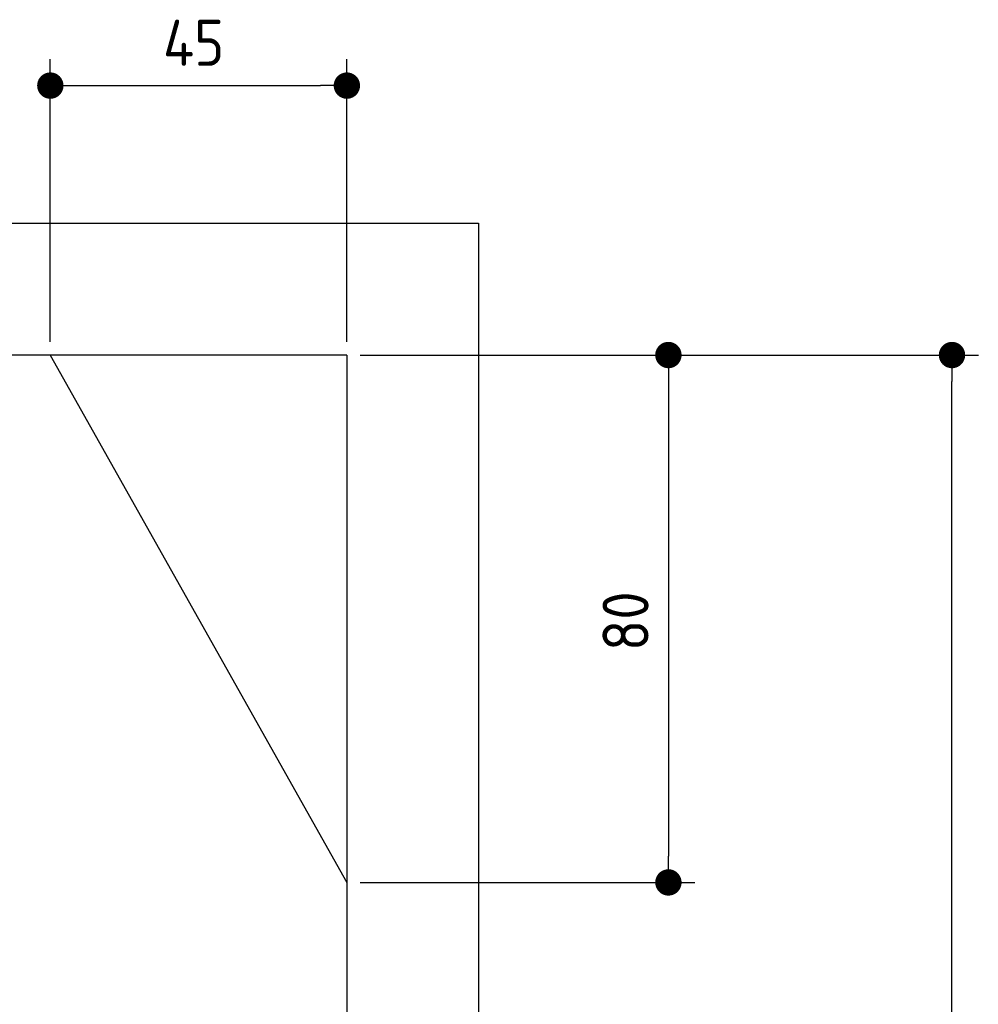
# Model space of a CAD drawing. Extents: x 562 to 7231, y 5417 to 12926.
# Tile 61 of 61: x 5776 to 7231, y 11431 to 12925. Entities that reach past the tile are written whole.
import ezdxf

# ---------------------------------------------------------------- set-up
doc = ezdxf.new("R2010")
doc.units = 0
doc.layers.get('0').update_dxf_attribs({"linetype": 'CONTINUOUS'})
doc.layers.get('DEFPOINTS').update_dxf_attribs({"linetype": 'CONTINUOUS'})
doc.layers.add('4', color=3, linetype='CONTINUOUS')
doc.styles.get("Standard").update_dxf_attribs({"font": 'ISOCP.SHX'})
doc.dimstyles.get("Standard").update_dxf_attribs({"dimtxt": 50, "dimasz": 100, "dimexe": 0.18, "dimexo": 0.0625, "dimgap": 15, "dimtad": 1, "dimlfac": 0.1, "dimzin": 0, "dimcen": 0.09, "dimazin": 3, "dimtfac": 1, "dimtofl": 0, "dimtmove": 0, "dimatfit": 3})

# ---------------------------------------------------------------- blocks, each defined once
blk = doc.blocks.new('PUNKT')
at = {"layer": '4', "color": 0, "linetype": 'BYBLOCK'}
blk.add_line((-0.5, 0), (-1, 0), dxfattribs=at)
at = {"layer": '4', "color": 0, "linetype": 'BYBLOCK', "const_width": 0.5}
blk.add_lwpolyline([(-0.25, 0, 1), (0.25, 0, 1)], format="xyb", close=True, dxfattribs=at)
blk = doc.blocks.new('*U26')
at = {"layer": '4', "color": 2}
blk.add_text('430', height=70, rotation=90, dxfattribs=at).set_placement((7161, 10188.9))
blk = doc.blocks.new('*D5')
at = {"layer": '4'}
for p, q in [((6292.8, 12415.9), (7231, 12415.9)), ((7191, 8155.9), (7191, 12375.9)), ((6792.8, 8115.9), (7231, 8115.9))]:
    blk.add_line(p, q, dxfattribs=at)
at = {"layer": 'DEFPOINTS', "color": 0}
for p in [(6272.8, 12415.9), (7191, 12415.9), (6772.8, 8115.9)]:
    blk.add_point(p, dxfattribs=at)
blk.add_blockref('*U26', (0, 0))
at = {"layer": '4', "xscale": 40, "yscale": 40, "zscale": 40}
for p, rotation in [((7191, 12415.9), 90), ((7191, 8115.9), 270)]:
    blk.add_blockref('PUNKT', p, dxfattribs=dict(at, rotation=rotation))
blk = doc.blocks.new('*U24')
at = {"layer": '4', "color": 2}
blk.add_text('45', height=70, dxfattribs=at).set_placement((5993.8, 12854.6))
blk = doc.blocks.new('*D10')
at = {"layer": '4'}
for p, q in [((5822.8, 12435.9), (5822.8, 12864.6)), ((6272.8, 12435.9), (6272.8, 12864.6)), ((5862.8, 12824.6), (6232.8, 12824.6))]:
    blk.add_line(p, q, dxfattribs=at)
at = {"layer": 'DEFPOINTS', "color": 0}
for p in [(6272.8, 12824.6), (5822.8, 12415.9), (6272.8, 12415.9)]:
    blk.add_point(p, dxfattribs=at)
blk.add_blockref('*U24', (0, 0))
at = {"layer": '4', "xscale": 40, "yscale": 40, "zscale": 40, "rotation": 180}
blk.add_blockref('PUNKT', (5822.8, 12824.6), dxfattribs=at)
at = {"layer": '4', "xscale": 40, "yscale": 40, "zscale": 40}
blk.add_blockref('PUNKT', (6272.8, 12824.6), dxfattribs=at)
blk = doc.blocks.new('*U25')
at = {"layer": '4', "color": 2}
blk.add_text('80', height=70, rotation=90, dxfattribs=at).set_placement((6730.7, 11966.9))
blk = doc.blocks.new('*D11')
at = {"layer": '4'}
for p, q in [((6292.8, 12415.9), (6800.7, 12415.9)), ((6760.7, 12375.9), (6760.7, 11655.9)), ((6292.8, 11615.9), (6800.7, 11615.9))]:
    blk.add_line(p, q, dxfattribs=at)
at = {"layer": 'DEFPOINTS', "color": 0}
for p in [(6272.8, 12415.9), (6272.8, 11615.9), (6760.7, 11615.9)]:
    blk.add_point(p, dxfattribs=at)
blk.add_blockref('*U25', (0, 0))
at = {"layer": '4', "xscale": 40, "yscale": 40, "zscale": 40}
for p, rotation in [((6760.7, 12415.9), 90), ((6760.7, 11615.9), 270)]:
    blk.add_blockref('PUNKT', p, dxfattribs=dict(at, rotation=rotation))

msp = doc.modelspace()

# ---------------------------------------------------------------- linework, layer by layer
for p, q in [((872.775, 12615.902), (6472.775, 12615.902)), ((6472.775, 12615.902), (6472.775, 8115.902)), ((6272.775, 12415.902), (1072.775, 12415.902)), ((5822.775, 12415.902), (6272.775, 11615.902)), ((6272.775, 12415.902), (6272.775, 8115.902))]:
    msp.add_line(p, q)

# ---------------------------------------------------------------- dimensions: what is measured, and where the dimension line sits
at = {"layer": '4'}
dim = msp.add_linear_dim(base=(6272.775, 12824.585), p1=(5822.775, 12415.902), p2=(6272.775, 12415.902), dimstyle='Standard', dxfattribs=at)
dim.commit()
dim.dimension.update_dxf_attribs({"geometry": '*D10', "text_midpoint": (6047.775, 12889.585)})
for base, p1, p2, picture, middle in [((7190.953, 12415.902), (6772.775, 8115.902), (6272.775, 12415.902), '*D5', (7125.953, 10265.902)), ((6760.722, 11615.902), (6272.775, 12415.902), (6272.775, 11615.902), '*D11', (6695.722, 12015.902))]:
    dim = msp.add_linear_dim(base=base, p1=p1, p2=p2, angle=90, dimstyle='Standard', dxfattribs=at)
    dim.commit()
    dim.dimension.update_dxf_attribs({"geometry": picture, "text_midpoint": middle})

doc.saveas('drawing.dxf')
